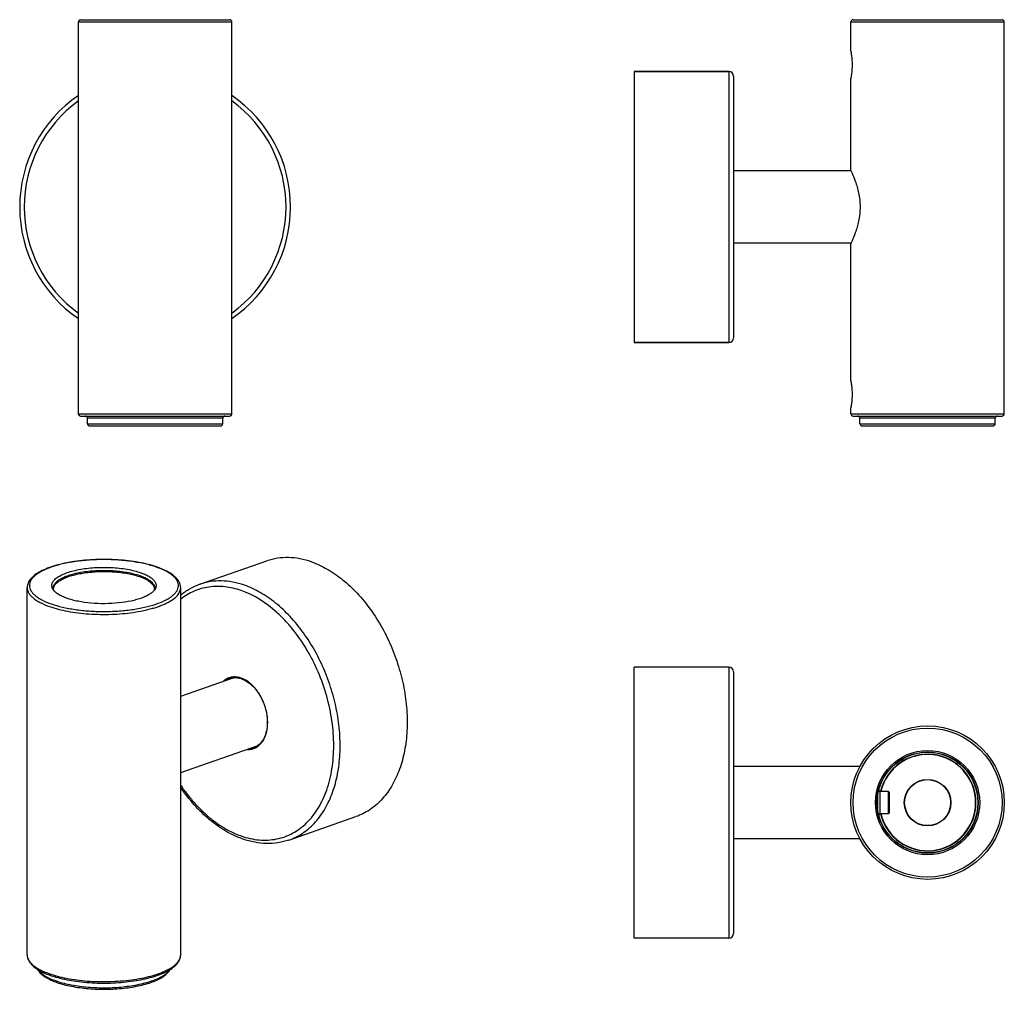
# Model space of a CAD drawing. Header units: millimetres. Extents: x 115 to 333, y 142 to 356.
import ezdxf

# ---------------------------------------------------------------- set-up
doc = ezdxf.new("R2010")
doc.units = ezdxf.units.MM
doc.header["$LTSCALE"] = 32.67
doc.layers.get('0').update_dxf_attribs({"linetype": 'CONTINUOUS'})
doc.layers.add('ACHSEN', color=7, linetype='CONTINUOUS')
doc.layers.add('V2', color=7, linetype='CONTINUOUS')

msp = doc.modelspace()

# ---------------------------------------------------------------- linework, layer by layer
at = {"color": 9, "linetype": 'Continuous'}
for p, q in [((127.72, 355.97), (161.72, 355.97)), ((298.83, 355.97), (332.83, 355.97)), ((271.83, 344.97), (271.83, 284.97)), ((127.72, 269.17), (161.72, 269.17)), ((298.83, 269.17), (332.83, 269.17)), ((159.72, 268.17), (129.72, 268.17)), ((129.72, 266.97), (159.72, 266.97)), ((330.83, 268.17), (300.83, 268.17)), ((300.83, 266.97), (330.83, 266.97)), ((116.38, 230.64), (116.38, 230.64)), ((144.56, 230.26), (144.55, 230.25)), ((271.83, 213.02), (271.83, 153.02)), ((162.18, 210.86), (162.17, 210.86)), ((166.59, 195.22), (166.59, 195.22)), ((174.36, 174.73), (174.36, 174.73)), ((116.38, 149.29), (116.38, 149.28))]:
    msp.add_line(p, q, dxfattribs=at)
at = {"color": 7, "linetype": 'Continuous'}
for p, q in [((128.22, 356.47), (161.22, 356.47)), ((298.83, 349.47), (298.83, 355.97)), ((299.33, 356.47), (332.33, 356.47)), ((332.83, 269.17), (332.83, 355.97)), ((250.83, 344.97), (271.83, 344.97)), ((272.83, 343.97), (272.83, 285.97)), ((298.83, 323.07), (298.83, 343.47)), ((298.83, 276.47), (298.83, 306.87)), ((250.83, 284.97), (271.83, 284.97)), ((298.83, 269.17), (298.83, 270.47)), ((128.22, 268.67), (161.22, 268.67)), ((299.33, 268.67), (332.33, 268.67)), ((130.22, 266.47), (159.22, 266.47)), ((300.83, 266.97), (300.83, 268.17)), ((301.33, 266.47), (330.33, 266.47)), ((330.83, 266.97), (330.83, 268.17)), ((272.83, 212.02), (272.83, 154.02)), ((304.98, 185.57), (305.28, 185.57)), ((305.28, 185.57), (305.28, 180.47)), ((307.33, 185.32), (307.13, 185.52)), ((307.13, 185.52), (307.13, 180.52)), ((307.33, 185.32), (307.33, 180.72)), ((304.98, 180.47), (305.28, 180.47)), ((307.33, 180.72), (307.13, 180.52))]:
    msp.add_line(p, q, dxfattribs=at)
for radius in [17, 11.55, 11.15, 5.15, 5.1]:
    msp.add_circle((315.83, 183.02), radius, dxfattribs=at)
at = {"color": 9, "linetype": 'Continuous'}
for radius in [16.5, 11.22]:
    msp.add_circle((315.83, 183.02), radius, dxfattribs=at)
at = {"color": 7, "linetype": 'Continuous'}
for centre, radius, start, end in [((128.22, 355.97), 0.5, 89.9999, 180), ((161.22, 355.97), 0.5, 0, 90.0001), ((299.33, 355.97), 0.5, 90, 180), ((332.33, 355.97), 0.5, 0, 90), ((271.83, 343.97), 1, 0, 90), ((144.72, 314.97), 30, 124.5226, 235.4775), ((144.72, 314.97), 30, 304.5226, 55.4775), ((271.83, 285.97), 1, 270, 360), ((128.22, 269.17), 0.5, 180, 270), ((129.22, 268.17), 0.5, 0, 90), ((160.22, 268.17), 0.5, 90, 180), ((161.22, 269.17), 0.5, 270, 360), ((299.33, 269.17), 0.5, 180, 270), ((300.33, 268.17), 0.5, 0, 90), ((331.33, 268.17), 0.5, 90, 180), ((332.33, 269.17), 0.5, 270, 360), ((130.22, 266.97), 0.5, 180, 270), ((159.22, 266.97), 0.5, 270, 360), ((301.33, 266.97), 0.5, 180, 270), ((330.33, 266.97), 0.5, 270, 360), ((138.43, 215.74), 20.59, 70.7839, 71.2063), ((271.83, 212.02), 1, 360, 90), ((162.22, 205.76), 4.97, 70.7806, 72.082), ((315.83, 183.02), 10.65, 193.5811, 166.4213), ((271.83, 154.02), 1, 270, 0), ((128.04, 163.4), 19.75, 249.8974, 250.7869), ((128.75, 165.46), 21.93, 250.8039, 253.5202), ((129.52, 167.97), 24.55, 253.4624, 253.8474), ((128.67, 159.57), 17.35, 249.7767, 250.788)]:
    msp.add_arc(centre, radius, start, end, dxfattribs=at)
at = {"color": 9, "linetype": 'Continuous'}
for centre, radius, start, end in [((144.72, 314.97), 29, 125.8954, 234.1046), ((144.72, 314.97), 29, 305.8954, 54.1046), ((138.6, 216.69), 19.58, 70.332, 70.784), ((138.8, 217.25), 18.99, 69.8413, 70.3322), ((123.63, 230.59), 1.47, 192.8411, 194.93), ((162.04, 205.59), 5.3, 69.4717, 70.7799), ((165.4, 198.63), 3.62, 276.286, 289.1465), ((165.19, 198.63), 3.89, 303.219, 306.7848), ((315.83, 183.02), 10.72, 193.4946, 166.5079), ((118.47, 149.29), 2.1, 180.2077, 190.0348), ((128.27, 164.95), 21.02, 250.7864, 251.5789), ((128.88, 161.07), 18.58, 250.7873, 251.6645)]:
    msp.add_arc(centre, radius, start, end, dxfattribs=at)
at = {"color": 7, "linetype": 'Continuous'}
for points, knots in [([(298.83, 349.47), (298.83, 349.48), (298.83, 349.43), (298.84, 349.41), (298.85, 349.33), (298.87, 349.24), (298.89, 349.12), (298.92, 348.9), (299, 348.41), (299.08, 347.57), (299.12, 346.47), (299.08, 345.37), (299, 344.53), (298.92, 344.04), (298.89, 343.83), (298.87, 343.7), (298.85, 343.61), (298.84, 343.53), (298.83, 343.51), (298.83, 343.47), (298.83, 343.47)], [0, 0, 0, 0, 0.002361, 0.009482, 0.021259, 0.03757, 0.058276, 0.083219, 0.144863, 0.306917, 0.499999, 0.693082, 0.855137, 0.91678, 0.941723, 0.962429, 0.97874, 0.990518, 0.99764, 1, 1, 1, 1]), ([(298.83, 276.47), (298.83, 276.48), (298.83, 276.43), (298.84, 276.41), (298.85, 276.33), (298.87, 276.24), (298.89, 276.12), (298.92, 275.9), (299, 275.41), (299.08, 274.57), (299.12, 273.47), (299.08, 272.37), (299, 271.53), (298.92, 271.04), (298.89, 270.83), (298.87, 270.7), (298.85, 270.61), (298.84, 270.53), (298.83, 270.51), (298.83, 270.47), (298.83, 270.47)], [0, 0, 0, 0, 0.002361, 0.009482, 0.021259, 0.03757, 0.058276, 0.083219, 0.144863, 0.306917, 0.499999, 0.693082, 0.855137, 0.91678, 0.941723, 0.962429, 0.97874, 0.990518, 0.99764, 1, 1, 1, 1]), ([(145.06, 235.23), (144.44, 235.44), (143.12, 235.83), (141.04, 236.27), (138.79, 236.6), (135.62, 236.89), (131.6, 236.94), (127.65, 236.6), (124.69, 236.07), (122.69, 235.58), (120.92, 234.98), (119.39, 234.3), (118.14, 233.54), (117.17, 232.68), (116.63, 231.86), (116.41, 231.17), (116.38, 230.82), (116.38, 230.64)], [0, 0, 0, 0, 0.063271, 0.1321, 0.205408, 0.281933, 0.438971, 0.591709, 0.663009, 0.729279, 0.789555, 0.843196, 0.890035, 0.93062, 0.966453, 0.983314, 1, 1, 1, 1]), ([(122.1, 230.25), (121.97, 230.44), (121.84, 230.77), (121.82, 231.22), (121.9, 231.67), (122.15, 232.1), (122.52, 232.5), (123.01, 232.92), (123.81, 233.4), (124.96, 233.9), (126.32, 234.32), (127.87, 234.67), (129.55, 234.93), (131.94, 235.15), (134.97, 235.17), (137.92, 234.86), (140.09, 234.41), (141.08, 234.12), (141.54, 233.96)], [0, 0, 0, 0, 0.031084, 0.04571, 0.060543, 0.093138, 0.111947, 0.132752, 0.180782, 0.237506, 0.302329, 0.374156, 0.451556, 0.532868, 0.699852, 0.860196, 0.93345, 1, 1, 1, 1]), ([(141.54, 233.96), (141.87, 233.85), (142.47, 233.61), (143.29, 233.2), (143.95, 232.76), (144.46, 232.28), (144.8, 231.78), (144.95, 231.26), (144.9, 230.73), (144.75, 230.4), (144.66, 230.25)], [0, 0, 0, 0, 0.184313, 0.348196, 0.490928, 0.613366, 0.718338, 0.811671, 0.902283, 1, 1, 1, 1]), ([(150.38, 230.64), (150.38, 230.88), (150.31, 231.35), (150.01, 232.03), (149.56, 232.66), (148.95, 233.25), (148.2, 233.8), (146.97, 234.51), (145.94, 234.93), (145.21, 235.18)], [0, 0, 0, 0, 0.096265, 0.195179, 0.300873, 0.415867, 0.542352, 0.6817, 1, 1, 1, 1]), ([(150.37, 229.01), (151.01, 229.53), (152.36, 230.45), (153.85, 231.12), (154.61, 231.39)], [0, 0, 0, 0, 0.503488, 1, 1, 1, 1]), ([(125.21, 228.27), (124.84, 228.39), (124.17, 228.66), (123.28, 229.13), (122.58, 229.65), (122.22, 230.05), (122.1, 230.25)], [0, 0, 0, 0, 0.309156, 0.578785, 0.808013, 1, 1, 1, 1]), ([(122.29, 229.99), (122.28, 230.02), (122.24, 230.13), (122.23, 230.25), (122.23, 230.34)], [0, 0, 0, 0, 0.265732, 1, 1, 1, 1]), ([(144.66, 230.25), (144.54, 230.06), (144.21, 229.68), (143.57, 229.2), (142.76, 228.75), (141.78, 228.34), (140.66, 227.97), (138.93, 227.55), (136.55, 227.19), (133.57, 227.04), (130.57, 227.16), (128.16, 227.49), (126.4, 227.89), (125.59, 228.13), (125.21, 228.27)], [0, 0, 0, 0, 0.033128, 0.072283, 0.117998, 0.170231, 0.228563, 0.292322, 0.432504, 0.582589, 0.733277, 0.875205, 0.940224, 1, 1, 1, 1]), ([(144.53, 230.34), (144.53, 230.31), (144.52, 230.19), (144.49, 230.08), (144.46, 229.99)], [0, 0, 0, 0, 0.238282, 1, 1, 1, 1]), ([(161.26, 210.51), (161.45, 210.58), (161.85, 210.68), (162.69, 210.74), (163.34, 210.62), (163.75, 210.49)], [0, 0, 0, 0, 0.239518, 0.483662, 1, 1, 1, 1]), ([(163.86, 210.45), (164.53, 210.22), (165.5, 209.63), (166.62, 208.58), (167.69, 207.27), (168.76, 205.32), (169.51, 202.78), (169.68, 200.24), (169.3, 198.27), (168.68, 196.96), (168.1, 196.18), (167.4, 195.58), (166.86, 195.31), (166.59, 195.22)], [0, 0, 0, 0, 0.115101, 0.179142, 0.246757, 0.388998, 0.533734, 0.67198, 0.796382, 0.852398, 0.904354, 0.953082, 1, 1, 1, 1]), ([(164.16, 174.94), (162.85, 175.39), (160.25, 176.62), (156.63, 179.21), (153.27, 182.51), (151.29, 185.07), (150.37, 186.44)], [0, 0, 0, 0, 0.227487, 0.47051, 0.728713, 1, 1, 1, 1]), ([(174.36, 174.73), (173.57, 174.46), (171.93, 174.05), (169.36, 173.89), (166.74, 174.17), (165.01, 174.64), (164.16, 174.94)], [0, 0, 0, 0, 0.241388, 0.486399, 0.738352, 1, 1, 1, 1]), ([(116.38, 149.29), (116.38, 149.06), (116.44, 148.6), (116.71, 147.94), (117.15, 147.33), (117.72, 146.76), (118.43, 146.22), (119.59, 145.52), (120.56, 145.11), (121.25, 144.85)], [0, 0, 0, 0, 0.09739, 0.197228, 0.303523, 0.418727, 0.544962, 0.683664, 1, 1, 1, 1]), ([(122.69, 144.38), (123.33, 144.2), (124.67, 143.87), (127.53, 143.35), (131.34, 143), (135.96, 143.03), (139.74, 143.43), (142.56, 143.97), (144.45, 144.47), (146.12, 145.06), (147.55, 145.73), (148.73, 146.49), (149.63, 147.32), (150.14, 148.12), (150.34, 148.78), (150.38, 149.12), (150.38, 149.29)], [0, 0, 0, 0, 0.066328, 0.137498, 0.289841, 0.446943, 0.597999, 0.668097, 0.733093, 0.792144, 0.844721, 0.890752, 0.930851, 0.966483, 0.983318, 1, 1, 1, 1]), ([(118.67, 146.08), (118.83, 145.78), (119.27, 145.2), (120.18, 144.47), (121.33, 143.82), (122.2, 143.46), (122.67, 143.28)], [0, 0, 0, 0, 0.203622, 0.434136, 0.698847, 1, 1, 1, 1]), ([(122.96, 143.18), (123.46, 143.01), (124.52, 142.69), (126.82, 142.17), (129.95, 141.75), (133.84, 141.61), (137.1, 141.8), (139.62, 142.14), (141.37, 142.48), (142.97, 142.89), (144.41, 143.38), (145.66, 143.94), (146.96, 144.72), (147.77, 145.49), (148.08, 146.08)], [0, 0, 0, 0, 0.060211, 0.125505, 0.267647, 0.418127, 0.567479, 0.638805, 0.706433, 0.769424, 0.827027, 0.878753, 0.924488, 1, 1, 1, 1])]:
    msp.add_open_spline(points, degree=3, knots=knots, dxfattribs=at)
at = {"color": 9, "linetype": 'Continuous'}
for points, knots in [([(145.04, 235.18), (144.22, 235.47), (142.45, 235.96), (139.63, 236.47), (136.56, 236.79), (133.38, 236.9), (130.19, 236.79), (127.13, 236.48), (124.3, 235.96), (122.15, 235.36), (120.65, 234.79), (119.68, 234.34), (118.84, 233.86), (118.14, 233.35), (117.59, 232.82), (117.18, 232.27), (116.93, 231.7), (116.85, 231.11), (116.93, 230.53), (117.18, 229.96), (117.59, 229.41), (118.15, 228.88), (118.84, 228.37), (120.02, 227.7), (121.01, 227.29), (121.71, 227.05)], [0, 0, 0, 0, 0.070257, 0.148654, 0.232753, 0.31978, 0.406822, 0.49096, 0.569418, 0.639744, 0.671249, 0.700066, 0.7261, 0.749346, 0.769928, 0.788146, 0.804541, 0.819924, 0.835308, 0.851705, 0.869926, 0.890507, 0.913748, 0.939768, 1, 1, 1, 1]), ([(121.71, 227.05), (122.52, 226.76), (124.27, 226.27), (127.07, 225.76), (130.11, 225.44), (133.27, 225.33), (136.43, 225.42), (139.48, 225.73), (142.3, 226.23), (144.79, 226.91), (146.6, 227.63), (147.79, 228.29), (148.5, 228.79), (149.08, 229.32), (149.51, 229.86), (149.78, 230.42), (149.9, 231), (149.85, 231.58), (149.63, 232.15), (149.26, 232.7), (148.75, 233.23), (148.09, 233.74), (146.97, 234.42), (146.02, 234.83), (145.34, 235.07)], [0, 0, 0, 0, 0.070245, 0.148584, 0.232623, 0.319639, 0.406765, 0.491127, 0.569986, 0.640904, 0.70196, 0.728432, 0.752131, 0.773155, 0.791768, 0.808454, 0.823964, 0.839268, 0.855381, 0.873153, 0.893172, 0.915778, 0.941126, 1, 1, 1, 1]), ([(122.19, 230.26), (122.17, 230.36), (122.15, 230.56), (122.19, 230.97), (122.43, 231.5), (122.97, 232.07), (123.73, 232.6), (124.71, 233.08), (125.88, 233.5), (127.22, 233.86), (129.25, 234.25), (131.98, 234.51), (135.3, 234.48), (137.99, 234.18), (139.97, 233.75), (140.88, 233.49), (141.31, 233.34)], [0, 0, 0, 0, 0.014302, 0.02858, 0.059171, 0.095515, 0.139415, 0.191364, 0.251069, 0.317742, 0.390267, 0.547252, 0.709745, 0.864659, 0.935454, 1, 1, 1, 1]), ([(122.23, 230.34), (122.23, 230.43), (122.25, 230.63), (122.38, 231.03), (122.71, 231.52), (123.32, 232.05), (123.98, 232.44), (124.6, 232.74), (125.12, 232.96), (125.7, 233.16), (126.54, 233.42), (127.68, 233.69), (129.13, 233.95), (130.68, 234.12), (132.83, 234.25), (135.5, 234.21), (138.09, 233.9), (139.98, 233.49), (140.85, 233.23), (141.26, 233.09)], [0, 0, 0, 0, 0.014026, 0.028584, 0.060961, 0.099781, 0.146098, 0.17214, 0.200045, 0.22974, 0.261131, 0.328505, 0.401082, 0.477575, 0.556572, 0.716029, 0.867486, 0.936731, 1, 1, 1, 1]), ([(141.26, 233.09), (141.73, 232.92), (142.4, 232.65), (143.2, 232.19), (143.67, 231.85), (144.04, 231.49), (144.32, 231.12), (144.49, 230.73), (144.53, 230.47), (144.53, 230.34)], [0, 0, 0, 0, 0.334517, 0.479019, 0.608062, 0.722348, 0.823519, 0.914571, 1, 1, 1, 1]), ([(141.31, 233.34), (141.83, 233.16), (142.56, 232.85), (143.41, 232.34), (143.89, 231.95), (144.26, 231.55), (144.5, 231.12), (144.61, 230.69), (144.59, 230.4), (144.56, 230.26)], [0, 0, 0, 0, 0.341558, 0.486406, 0.61385, 0.725154, 0.823097, 0.912492, 1, 1, 1, 1]), ([(164.49, 231.18), (163.65, 231.47), (161.98, 231.93), (159.43, 232.2), (156.96, 232.05), (155.37, 231.65), (154.61, 231.39)], [0, 0, 0, 0, 0.263736, 0.516125, 0.760247, 1, 1, 1, 1]), ([(116.38, 230.64), (116.38, 230.44), (116.44, 230.04), (116.7, 229.45), (117.11, 228.88), (117.69, 228.34), (118.41, 227.82), (119.61, 227.12), (120.63, 226.71), (121.35, 226.45)], [0, 0, 0, 0, 0.085425, 0.176507, 0.277723, 0.392043, 0.521114, 0.665603, 1, 1, 1, 1]), ([(121.35, 226.45), (121.98, 226.24), (123.3, 225.85), (125.4, 225.39), (127.68, 225.04), (130.9, 224.73), (134.2, 224.68), (137.48, 224.87), (139.84, 225.14), (142.06, 225.53), (143.8, 225.95), (145.08, 226.34), (145.96, 226.65), (146.64, 226.93), (147.15, 227.17), (147.82, 227.51), (148.7, 228.03), (149.63, 228.84), (150.15, 229.59), (150.34, 230.2), (150.38, 230.5), (150.38, 230.64)], [0, 0, 0, 0, 0.063244, 0.132448, 0.206449, 0.283906, 0.443307, 0.522294, 0.598797, 0.671398, 0.738805, 0.770211, 0.799922, 0.827841, 0.841105, 0.853897, 0.900227, 0.939051, 0.971424, 0.985978, 1, 1, 1, 1]), ([(122.29, 229.99), (122.28, 230.01), (122.25, 230.08), (122.22, 230.15), (122.21, 230.21)], [0, 0, 0, 0, 0.254476, 1, 1, 1, 1]), ([(144.55, 230.25), (144.55, 230.23), (144.53, 230.14), (144.49, 230.05), (144.47, 229.99)], [0, 0, 0, 0, 0.245606, 1, 1, 1, 1]), ([(163.78, 230), (162.61, 230.4), (160.8, 230.84), (158.38, 230.96), (156.63, 230.82), (154.94, 230.46), (153.32, 229.88), (151.78, 229.08), (150.83, 228.42), (150.37, 228.05)], [0, 0, 0, 0, 0.263439, 0.389404, 0.512567, 0.634014, 0.754929, 0.876532, 1, 1, 1, 1]), ([(163.78, 175.63), (165.07, 175.18), (167.06, 174.73), (169.72, 174.68), (171.63, 174.92), (173.46, 175.43), (175.2, 176.21), (176.83, 177.24), (178.86, 178.98), (181.03, 181.79), (182.91, 185.88), (184.05, 190.6), (184.42, 195.76), (184.01, 201.18), (182.84, 206.66), (181.26, 211.12), (179.67, 214.54), (177.88, 217.77), (175.82, 220.76), (173.49, 223.42), (170.07, 226.77), (166.68, 228.99), (163.78, 230)], [0, 0, 0, 0, 0.053597, 0.079153, 0.104151, 0.128869, 0.153608, 0.178666, 0.204318, 0.258189, 0.316586, 0.379879, 0.447691, 0.519089, 0.592761, 0.667177, 0.704184, 0.740782, 0.811974, 0.846289, 0.879556, 1, 1, 1, 1]), ([(174.36, 174.73), (174.88, 174.91), (175.91, 175.34), (177.36, 176.18), (178.72, 177.2), (180.43, 178.83), (182.28, 181.32), (183.98, 184.84), (185.13, 188.85), (185.72, 193.24), (185.73, 197.89), (185.17, 202.68), (184.04, 207.47), (182.39, 212.15), (180.25, 216.58), (177.68, 220.65), (174.75, 224.24), (171.54, 227.26), (168.13, 229.62), (165.7, 230.76), (164.49, 231.18)], [0, 0, 0, 0, 0.023935, 0.048079, 0.072628, 0.097759, 0.150265, 0.20649, 0.266732, 0.330832, 0.398273, 0.468268, 0.539847, 0.611934, 0.68342, 0.753234, 0.820419, 0.884208, 0.944109, 1, 1, 1, 1]), ([(161.21, 210.7), (160.95, 210.63), (160.43, 210.41), (159.98, 210.08), (159.77, 209.89)], [0, 0, 0, 0, 0.494563, 1, 1, 1, 1]), ([(161.26, 210.51), (161.19, 210.49), (160.93, 210.39), (160.68, 210.26), (160.51, 210.15)], [0, 0, 0, 0, 0.249031, 1, 1, 1, 1]), ([(162.17, 210.86), (162.09, 210.85), (161.76, 210.83), (161.44, 210.77), (161.21, 210.7)], [0, 0, 0, 0, 0.252943, 1, 1, 1, 1]), ([(163.78, 210.59), (163.52, 210.69), (162.99, 210.82), (162.44, 210.86), (162.18, 210.86)], [0, 0, 0, 0, 0.512104, 1, 1, 1, 1]), ([(167.52, 195.52), (167.76, 195.69), (168.2, 196.1), (168.74, 196.87), (169.16, 197.76), (169.57, 199.14), (169.73, 201.08), (169.4, 203.49), (168.57, 205.83), (167.52, 207.6), (166.5, 208.8), (165.44, 209.77), (164.53, 210.32), (163.9, 210.55)], [0, 0, 0, 0, 0.04915, 0.101063, 0.156353, 0.215251, 0.3429, 0.480445, 0.621496, 0.758877, 0.824242, 0.886477, 1, 1, 1, 1]), ([(165.05, 194.78), (165.45, 194.76), (166.26, 194.83), (166.99, 195.16), (167.32, 195.38)], [0, 0, 0, 0, 0.503401, 1, 1, 1, 1]), ([(150.37, 186.92), (150.83, 186.24), (151.77, 184.92), (153.54, 182.77), (155.7, 180.57), (159.04, 177.84), (161.85, 176.31), (163.78, 175.63)], [0, 0, 0, 0, 0.138204, 0.273337, 0.469273, 0.656156, 1, 1, 1, 1]), ([(116.41, 148.92), (116.44, 148.74), (116.56, 148.37), (116.87, 147.84), (117.32, 147.32), (117.89, 146.82), (118.59, 146.35), (119.73, 145.72), (120.68, 145.33), (121.35, 145.1)], [0, 0, 0, 0, 0.085752, 0.178931, 0.282626, 0.398798, 0.528497, 0.672099, 1, 1, 1, 1]), ([(121.63, 145), (122.26, 144.8), (123.59, 144.42), (125.7, 143.98), (127.97, 143.65), (131.18, 143.36), (135.23, 143.32), (139.22, 143.67), (142.21, 144.2), (144.21, 144.7), (145.99, 145.29), (147.51, 145.96), (148.73, 146.7), (149.65, 147.5), (150.15, 148.25), (150.34, 148.85), (150.38, 149.14), (150.38, 149.29)], [0, 0, 0, 0, 0.064184, 0.134118, 0.208629, 0.286389, 0.445857, 0.600824, 0.673077, 0.740106, 0.800836, 0.854451, 0.900513, 0.939155, 0.971443, 0.985983, 1, 1, 1, 1]), ([(118.78, 146.02), (118.95, 145.77), (119.42, 145.27), (120.32, 144.62), (121.45, 144.03), (122.31, 143.69), (122.77, 143.53)], [0, 0, 0, 0, 0.19376, 0.423866, 0.692859, 1, 1, 1, 1]), ([(123.04, 143.44), (123.54, 143.27), (124.59, 142.97), (126.85, 142.48), (129.93, 142.08), (133.76, 141.94), (137.56, 142.15), (140.58, 142.6), (142.79, 143.14), (144.22, 143.59), (145.48, 144.11), (146.53, 144.69), (147.37, 145.3), (147.8, 145.77), (147.97, 146.01)], [0, 0, 0, 0, 0.060471, 0.125884, 0.267916, 0.418009, 0.567198, 0.706607, 0.770142, 0.82841, 0.880759, 0.926772, 0.966372, 1, 1, 1, 1])]:
    msp.add_open_spline(points, degree=3, knots=knots, dxfattribs=at)
at = {"layer": 'ACHSEN', "color": 7, "linetype": 'Continuous'}
for p, q in [((127.72, 269.17), (127.72, 355.97)), ((161.72, 269.17), (161.72, 355.97)), ((298.83, 349.47), (298.83, 355.97)), ((332.83, 269.17), (332.83, 355.97)), ((250.83, 344.97), (250.83, 284.97)), ((271.83, 344.97), (250.83, 344.97)), ((298.83, 323.07), (298.83, 343.47)), ((298.83, 276.47), (298.83, 306.87)), ((271.83, 284.97), (250.83, 284.97)), ((298.83, 269.17), (298.83, 270.47)), ((129.72, 266.97), (129.72, 268.17)), ((159.72, 266.97), (159.72, 268.17)), ((300.83, 266.97), (300.83, 268.17)), ((330.83, 266.97), (330.83, 268.17)), ((154.61, 231.39), (169.46, 236.57)), ((116.38, 149.29), (116.38, 230.64)), ((150.38, 149.29), (150.38, 230.64)), ((250.83, 153.02), (250.83, 213.02)), ((271.83, 213.02), (250.83, 213.02)), ((305.33, 185.52), (305.03, 185.81)), ((307.13, 185.52), (305.33, 185.52)), ((305.33, 180.52), (305.33, 185.52)), ((304.83, 181.21), (304.83, 184.83)), ((174.36, 174.73), (189.21, 179.91)), ((305.33, 180.52), (305.03, 180.22)), ((307.13, 180.52), (305.33, 180.52)), ((271.83, 153.02), (250.83, 153.02))]:
    msp.add_line(p, q, dxfattribs=at)
for centre, start, end in [((163.4, 207.37), 117.4395, 122.2966), ((166.31, 199), 275.8141, 281.3498)]:
    msp.add_arc(centre, 3.67, start, end, dxfattribs=at)
for points, knots in [([(298.83, 323.07), (298.93, 322.86), (299.29, 322.08), (299.95, 320.45), (300.52, 318.48), (300.82, 316.56), (300.91, 314.97), (300.82, 313.39), (300.52, 311.46), (299.95, 309.49), (299.29, 307.86), (298.93, 307.08), (298.83, 306.87)], [0, 0, 0, 0, 0.041164, 0.152955, 0.313134, 0.404748, 0.499998, 0.595247, 0.686861, 0.847043, 0.958836, 1, 1, 1, 1]), ([(179.34, 236.36), (178.5, 236.65), (176.83, 237.1), (174.28, 237.38), (171.81, 237.22), (170.22, 236.83), (169.46, 236.57)], [0, 0, 0, 0, 0.263741, 0.516126, 0.760249, 1, 1, 1, 1]), ([(179.34, 236.36), (180.55, 235.93), (182.98, 234.8), (186.39, 232.43), (189.6, 229.41), (192.53, 225.82), (195.1, 221.76), (197.24, 217.33), (198.89, 212.65), (200.02, 207.85), (200.58, 203.06), (200.57, 198.41), (199.98, 194.03), (198.83, 190.02), (197.13, 186.49), (194.94, 183.55), (192.71, 181.65), (190.76, 180.52), (189.73, 180.09), (189.21, 179.91)], [0, 0, 0, 0, 0.055897, 0.115802, 0.179596, 0.246787, 0.316607, 0.388098, 0.460191, 0.531776, 0.601777, 0.669224, 0.73333, 0.793576, 0.849807, 0.902317, 0.951917, 0.976063, 1, 1, 1, 1])]:
    msp.add_open_spline(points, degree=3, knots=knots, dxfattribs=at)
at = {"layer": 'V2', "color": 7, "linetype": 'Continuous'}
for p, q in [((298.87, 322.97), (272.83, 322.97)), ((298.87, 306.97), (272.83, 306.97)), ((150.38, 206.61), (162.04, 210.68)), ((150.38, 189.67), (167.32, 195.57)), ((300.83, 191.02), (272.83, 191.02)), ((300.83, 175.02), (272.83, 175.02))]:
    msp.add_line(p, q, dxfattribs=at)

doc.saveas('drawing.dxf')
